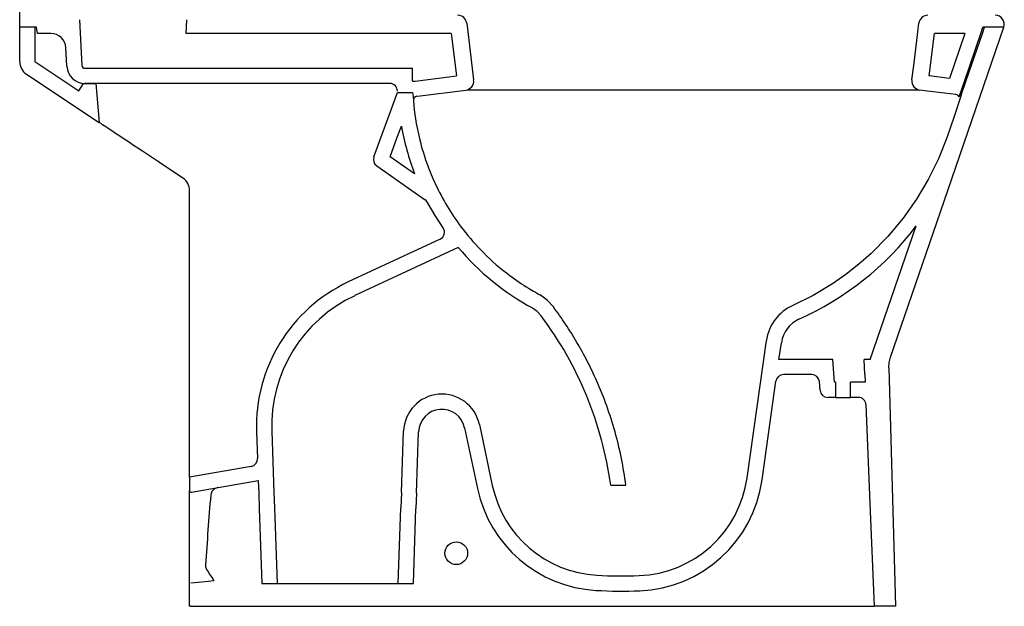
# Model space of a CAD drawing. Header units: millimetres. Extents: x 4330.325 to 4330.976, y 3248.504 to 3249.36.
# Tile 1 of 4: x 4330.325 to 4330.976, y 3248.504 to 3248.891. Entities that reach past the tile are written whole.
import ezdxf

# ---------------------------------------------------------------- set-up
doc = ezdxf.new("R2010")
doc.units = ezdxf.units.MM
doc.layers.add('SANINDUSA', color=3, linetype='Continuous')

msp = doc.modelspace()

# ---------------------------------------------------------------- linework, layer by layer
at = {"layer": 'SANINDUSA'}
for p, q in [((4330.32537, 3248.88555), (4330.32537, 3248.90151)), ((4330.33637, 3248.88555), (4330.32537, 3248.88555)), ((4330.33537, 3248.88555), (4330.32537, 3248.88555)), ((4330.32537, 3248.86295), (4330.32537, 3248.88555)), ((4330.33537, 3248.88555), (4330.33537, 3248.86295)), ((4330.33709, 3248.88151), (4330.33637, 3248.88555)), ((4330.3649, 3248.89056), (4330.36648, 3248.8604)), ((4330.43537, 3248.88151), (4330.43585, 3248.89056)), ((4330.96022, 3248.88151), (4330.96162, 3248.88555)), ((4330.96128, 3248.88151), (4330.96268, 3248.88555)), ((4330.96268, 3248.88555), (4330.96162, 3248.88555)), ((4330.97537, 3248.88555), (4330.96268, 3248.88555)), ((4330.34588, 3248.88151), (4330.33709, 3248.88151)), ((4330.61034, 3248.88151), (4330.43537, 3248.88151)), ((4330.61034, 3248.88151), (4330.61379, 3248.85343)), ((4330.92613, 3248.85343), (4330.92957, 3248.88151)), ((4330.94965, 3248.88151), (4330.92957, 3248.88151)), ((4330.94965, 3248.88151), (4330.93942, 3248.8518)), ((4330.94957, 3248.85055), (4330.96022, 3248.88151)), ((4330.95058, 3248.85043), (4330.96128, 3248.88151)), ((4330.35651, 3248.85988), (4330.35587, 3248.87203)), ((4330.33537, 3248.86295), (4330.36445, 3248.84366)), ((4330.32984, 3248.85462), (4330.37785, 3248.82277)), ((4330.36848, 3248.85851), (4330.58488, 3248.85851)), ((4330.58488, 3248.85008), (4330.58488, 3248.85851)), ((4330.58648, 3248.85008), (4330.61379, 3248.85343)), ((4330.93942, 3248.8518), (4330.92613, 3248.85343)), ((4330.36445, 3248.84366), (4330.3676, 3248.84841)), ((4330.3676, 3248.84841), (4330.3756, 3248.84841)), ((4330.56988, 3248.84851), (4330.36849, 3248.84851)), ((4330.3756, 3248.84841), (4330.37785, 3248.82277)), ((4330.58488, 3248.85008), (4330.58648, 3248.85008)), ((4330.94583, 3248.8397), (4330.94957, 3248.85055)), ((4330.94725, 3248.84076), (4330.95058, 3248.85043)), ((4330.55938, 3248.79999), (4330.57488, 3248.84258)), ((4330.57488, 3248.84258), (4330.58488, 3248.84258)), ((4330.58488, 3248.84258), (4330.58519, 3248.83985)), ((4330.58802, 3248.84019), (4330.61997, 3248.84412)), ((4330.92491, 3248.84351), (4330.91995, 3248.84412)), ((4330.94358, 3248.84121), (4330.92491, 3248.84351)), ((4330.41741, 3248.79652), (4330.41649, 3248.79713)), ((4330.43314, 3248.78608), (4330.41781, 3248.79625)), ((4330.58619, 3248.7889), (4330.57009, 3248.80018)), ((4330.43761, 3248.60854), (4330.43761, 3248.77775)), ((4330.8872, 3248.66636), (4330.91754, 3248.75447)), ((4330.60307, 3248.74581), (4330.54243, 3248.71753)), ((4330.61491, 3248.7403), (4330.54665, 3248.70847)), ((4330.8058, 3248.58824), (4330.81853, 3248.67881)), ((4330.82687, 3248.66636), (4330.82843, 3248.67741)), ((4330.86233, 3248.66636), (4330.82687, 3248.66636)), ((4330.86364, 3248.65136), (4330.86233, 3248.66636)), ((4330.88348, 3248.65636), (4330.88308, 3248.66636)), ((4330.8872, 3248.66636), (4330.88308, 3248.66636)), ((4330.89936, 3248.66088), (4330.90374, 3248.50351)), ((4330.8157, 3248.58684), (4330.82486, 3248.65205)), ((4330.84858, 3248.65636), (4330.82982, 3248.65636)), ((4330.85408, 3248.64592), (4330.85356, 3248.65179)), ((4330.86409, 3248.65136), (4330.86364, 3248.65136)), ((4330.86409, 3248.65136), (4330.86409, 3248.64136)), ((4330.87409, 3248.64136), (4330.87409, 3248.65136)), ((4330.88369, 3248.65136), (4330.87409, 3248.65136)), ((4330.88348, 3248.65636), (4330.88369, 3248.65136)), ((4330.86409, 3248.64136), (4330.85906, 3248.64136)), ((4330.86409, 3248.64136), (4330.87409, 3248.64136)), ((4330.87929, 3248.64136), (4330.87409, 3248.64136)), ((4330.48187, 3248.6187), (4330.48249, 3248.60094)), ((4330.49186, 3248.61905), (4330.49328, 3248.57851)), ((4330.57747, 3248.57851), (4330.57888, 3248.61905)), ((4330.58746, 3248.57816), (4330.58888, 3248.6187)), ((4330.61921, 3248.62136), (4330.62775, 3248.58119)), ((4330.62899, 3248.62344), (4330.63753, 3248.58327)), ((4330.43761, 3248.58866), (4330.43761, 3248.60854)), ((4330.47836, 3248.59585), (4330.43761, 3248.58866)), ((4330.43761, 3248.58866), (4330.43761, 3248.5797)), ((4330.43879, 3248.57871), (4330.48299, 3248.58651)), ((4330.48299, 3248.58651), (4330.48328, 3248.57816)), ((4330.43761, 3248.5268), (4330.43761, 3248.5797)), ((4330.71571, 3248.58351), (4330.7258, 3248.58351)), ((4330.48328, 3248.57816), (4330.48363, 3248.5681)), ((4330.49328, 3248.57851), (4330.49363, 3248.56845)), ((4330.57747, 3248.57851), (4330.57712, 3248.56845)), ((4330.58746, 3248.57816), (4330.58711, 3248.5681)), ((4330.48363, 3248.5681), (4330.48537, 3248.51851)), ((4330.49363, 3248.56845), (4330.49537, 3248.51851)), ((4330.57537, 3248.51851), (4330.57712, 3248.56845)), ((4330.58538, 3248.51851), (4330.58711, 3248.5681)), ((4330.43761, 3248.51868), (4330.43761, 3248.5268)), ((4330.43761, 3248.50351), (4330.43761, 3248.51868)), ((4330.48537, 3248.51851), (4330.49537, 3248.51851)), ((4330.49537, 3248.51851), (4330.57537, 3248.51851)), ((4330.57537, 3248.51851), (4330.58538, 3248.51851)), ((4330.43844, 3248.50351), (4330.43756, 3248.50351)), ((4330.43844, 3248.50351), (4330.78034, 3248.50351)), ((4330.78034, 3248.50351), (4330.88969, 3248.50351)), ((4330.90374, 3248.50351), (4330.88969, 3248.50351))]:
    msp.add_line(p, q, dxfattribs=at)
at = {"layer": 'SANINDUSA', "flags": 128}
for points in [[(4330.6206, 3248.88824), (4330.6229, 3248.86952), (4330.6252, 3248.8508)], [(4330.90044, 3248.66795), (4330.93829, 3248.77786), (4330.97537, 3248.88555)], [(4330.91472, 3248.8508), (4330.91589, 3248.86035), (4330.91793, 3248.87693), (4330.91932, 3248.88824)], [(4330.91924, 3248.84412), (4330.91883, 3248.84412), (4330.91704, 3248.84412), (4330.91444, 3248.84412), (4330.91091, 3248.84412), (4330.90653, 3248.84412), (4330.90154, 3248.84412), (4330.89583, 3248.84412), (4330.88927, 3248.84412), (4330.88203, 3248.84412), (4330.87446, 3248.84412), (4330.86637, 3248.84411), (4330.85756, 3248.84411), (4330.84832, 3248.84411), (4330.83898, 3248.84412), (4330.82936, 3248.84412), (4330.81923, 3248.84412), (4330.80895, 3248.84412), (4330.79843, 3248.84412), (4330.78789, 3248.84411), (4330.77734, 3248.84412), (4330.74568, 3248.84412), (4330.73948, 3248.84411), (4330.73328, 3248.84412), (4330.7232, 3248.84412), (4330.71325, 3248.84412), (4330.70322, 3248.84412), (4330.69347, 3248.84412), (4330.6843, 3248.84411), (4330.67553, 3248.84411), (4330.66699, 3248.84412), (4330.659, 3248.84412), (4330.65186, 3248.84412), (4330.64535, 3248.84412), (4330.63934, 3248.84412), (4330.63407, 3248.84412), (4330.62968, 3248.84412), (4330.62608, 3248.84412), (4330.62324, 3248.84412), (4330.62127, 3248.84412), (4330.62082, 3248.84412)], [(4330.94725, 3248.84076), (4330.94251, 3248.82667), (4330.93763, 3248.81262), (4330.93212, 3248.79883), (4330.92544, 3248.78518), (4330.91768, 3248.77209), (4330.90893, 3248.75967), (4330.8988, 3248.74756), (4330.8877, 3248.73633), (4330.87957, 3248.72918), (4330.87104, 3248.72249), (4330.86215, 3248.71631), (4330.84937, 3248.70866), (4330.83596, 3248.702)], [(4330.41649, 3248.79713), (4330.41302, 3248.79943), (4330.40969, 3248.80164), (4330.40652, 3248.80375), (4330.40349, 3248.80575), (4330.40063, 3248.80765), (4330.39792, 3248.80945), (4330.39538, 3248.81114), (4330.393, 3248.81272), (4330.39078, 3248.81419), (4330.38874, 3248.81554), (4330.38686, 3248.81679), (4330.38516, 3248.81791), (4330.38363, 3248.81893), (4330.38228, 3248.81982), (4330.38111, 3248.8206), (4330.38011, 3248.82126), (4330.3793, 3248.8218), (4330.37866, 3248.82223), (4330.37821, 3248.82253), (4330.37794, 3248.82271), (4330.37785, 3248.82277)], [(4330.57009, 3248.80018), (4330.57475, 3248.81299), (4330.57745, 3248.82041)], [(4330.41741, 3248.79652), (4330.41761, 3248.79639), (4330.41781, 3248.79625)], [(4330.56121, 3248.79418), (4330.57095, 3248.78736), (4330.58221, 3248.77948), (4330.59328, 3248.77173)], [(4330.59483, 3248.76998), (4330.5938, 3248.77131), (4330.59328, 3248.77173)], [(4330.60507, 3248.75318), (4330.59971, 3248.76142), (4330.59483, 3248.76998)], [(4330.67784, 3248.70109), (4330.67392, 3248.70538), (4330.66905, 3248.70895)], [(4330.66984, 3248.69509), (4330.66722, 3248.69795), (4330.66398, 3248.70033)], [(4330.89936, 3248.66088), (4330.89957, 3248.66441), (4330.90044, 3248.66795)], [(4330.88428, 3248.63656), (4330.88692, 3248.57142), (4330.88966, 3248.50351)], [(4330.45619, 3248.58178), (4330.45619, 3248.58178), (4330.45413, 3248.58098)], [(4330.44812, 3248.53094), (4330.44817, 3248.52983), (4330.44882, 3248.52786)], [(4330.45369, 3248.52033), (4330.44777, 3248.51969), (4330.44317, 3248.51918), (4330.43849, 3248.51867)]]:
    msp.add_lwpolyline(points, dxfattribs=at)
at = {"layer": 'SANINDUSA'}
msp.add_circle((4330.61374, 3248.53851), 0.0075, dxfattribs=at)
for centre, radius, start, end in [((4330.61464, 3248.88751), 0.006, 6.99986, 90.00032), ((4330.92527, 3248.88751), 0.006, 89.99911, 173.00085), ((4330.96969, 3248.88751), 0.006, 340.99961, 90.0004), ((4330.34588, 3248.87151), 0.01, 3, 90), ((4330.33537, 3248.86295), 0.01, 180, 236.43726), ((4330.36849, 3248.86051), 0.012, 183, 270), ((4330.36848, 3248.86051), 0.002, 183, 270), ((4330.56988, 3248.84351), 0.005, 0, 90), ((4330.61924, 3248.85007), 0.006, 277.0001, 6.99975), ((4330.92068, 3248.85007), 0.006, 173.00083, 262.9998), ((4330.58839, 3248.83722), 0.003, 103.37397, 184.63449), ((4330.94321, 3248.83824), 0.003, 29.1878, 83.00088), ((4330.74495, 3248.84989), 0.17007, 189.98244, 201.01769), ((4330.56408, 3248.79828), 0.005, 160, 235.0001), ((4330.42761, 3248.77775), 0.01, 0, 56.43726), ((4330.60095, 3248.75034), 0.005, 295.00027, 34.6609), ((4330.7582, 3248.8754), 0.20003, 294.15359, 322.80385), ((4330.74588, 3248.85097), 0.17146, 220.19788, 241.4658), ((4330.5868, 3248.62237), 0.105, 115, 182), ((4330.5868, 3248.62237), 0.095, 115, 182), ((4330.84823, 3248.67463), 0.03, 114.15547, 172.00012), ((4330.47747, 3248.55079), 0.24047, 7.81897, 36.87467), ((4330.84823, 3248.67463), 0.02, 114.15576, 172), ((4330.82982, 3248.65136), 0.005, 90, 172), ((4330.84858, 3248.65136), 0.005, 5, 90), ((4330.85906, 3248.64636), 0.005, 185, 270), ((4330.60421, 3248.61817), 0.02534, 12, 178), ((4330.87929, 3248.63636), 0.005, 2.31443, 90), ((4330.60421, 3248.61817), 0.01534, 12, 178), ((4330.47749, 3248.60077), 0.005, 280, 2), ((4330.73153, 3248.59867), 0.075, 272.28476, 352), ((4330.73153, 3248.59867), 0.085, 272.28476, 352), ((4330.43861, 3248.5797), 0.001, 180, 280), ((4330.4572, 3248.57615), 0.00572, 122.47841, 173.86678), ((4330.71089, 3248.59886), 0.085, 192, 266.68496), ((4330.71089, 3248.59886), 0.075, 192, 266.68496), ((4333.21082, 3248.34935), 2.76865, 175.28859, 176.23953), ((4330.64624, 3248.65047), 0.2324, 211.84216, 214.05407), ((4330.72311, 3248.80976), 0.28625, 266.68496, 272.28476), ((4330.72311, 3248.80976), 0.29625, 266.68496, 272.28476)]:
    msp.add_arc(centre, radius, start, end, dxfattribs=at)
for points, knots in [([(4330.58519, 3248.83985), (4330.58569, 3248.83202), (4330.58676, 3248.82409), (4330.58876, 3248.81483), (4330.59051, 3248.80719), (4330.59285, 3248.79959), (4330.59516, 3248.79346), (4330.59685, 3248.78896), (4330.59874, 3248.78456), (4330.60563, 3248.7703), (4330.61513, 3248.75497), (4330.63209, 3248.7357), (4330.64687, 3248.72293), (4330.6587, 3248.71494), (4330.66539, 3248.71101), (4330.66796, 3248.70958), (4330.66898, 3248.70898), (4330.66905, 3248.70895)], [0, 0, 0, 0, 0.1289113, 0.1289113, 0.1512852, 0.2538325, 0.2542637, 0.2542637, 0.3292493, 0.3292493, 0.5018325, 0.6089276, 0.7333321, 0.8150651, 0.8442778, 0.8628891, 0.864081, 0.864081, 0.864081, 0.864081]), ([(4330.7258, 3248.58351), (4330.7249, 3248.58938), (4330.7231, 3248.60118), (4330.71879, 3248.61862), (4330.71331, 3248.63579), (4330.70705, 3248.65136), (4330.70038, 3248.66533), (4330.69354, 3248.67772), (4330.68609, 3248.68971), (4330.68058, 3248.6973), (4330.67784, 3248.70109)], [0, 0, 0, 0, 0.138877, 0.278731, 0.419212, 0.559958, 0.670501, 0.780804, 0.890694, 1, 1, 1, 1])]:
    msp.add_open_spline(points, degree=3, knots=knots, dxfattribs=at)

doc.saveas('drawing.dxf')
